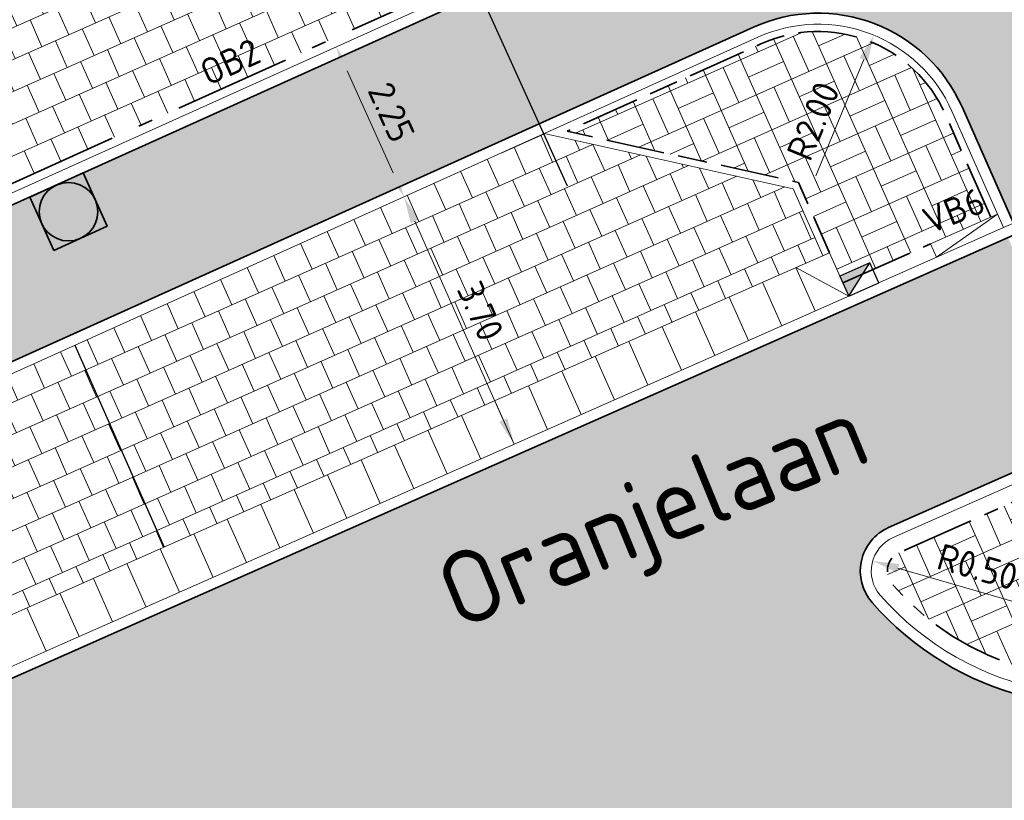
# Model space of a CAD drawing. Header units: metres. Extents: x 196651 to 397723, y 354703 to 710691.
# Tile 118 of 256: x 197798 to 197811, y 356123 to 356133. Entities that reach past the tile are written whole.
import ezdxf
from ezdxf.enums import TextEntityAlignment as Align

# ---------------------------------------------------------------- set-up
doc = ezdxf.new("R2010")
doc.units = ezdxf.units.M
doc.header["$MEASUREMENT"] = 0
for name, pattern in [('VH-OPSLUITBAND_100X200', [16, 8, -2, 4, -2]), ('VH-OPSLUITBAND_120X250', [26, 16, -4, 2, -4]), ('VH-RWSBAND_110X220', [24, 10, -2, 2, -2, 2, -2, 2, -2]), ('VH-TROTTOIRBAND_180-200', [20, 10, -2, 2, -2, 2, -2])]:
    doc.linetypes.add(name, pattern=pattern)
for name, color, linetype, lineweight in [('B-WE-OG-BEBOUWING_STRAATNAAM-T35', 6, 'Continuous', 35), ('N-WE-RI-PUT_OPHOOGTEBRENGEN-G', 7, 'Continuous', 35), ('N-WE-VH-GOOT_TEGEL-G', 170, 'Continuous', 35), ('N-WE-VH-KANTOPSLUITING_OPSLUITBAND_100X200-G', 5, 'VH-OPSLUITBAND_100X200', 35), ('N-WE-VH-KANTOPSLUITING_OPSLUITBAND_120X250-G', 5, 'VH-OPSLUITBAND_120X250', 35), ('N-WE-VH-KANTOPSLUITING_TEKST-T', 7, 'VH-OPSLUITBAND_100X200', 35), ('N-WE-VH-KANTOPSLUITING_TROTTOIRBAND_180 200-G', 6, 'VH-TROTTOIRBAND_180-200', 35), ('N-WE-VH-KANTOPSLUITING_TROTTOIRBAND_RWS_110 220-G', 6, 'VH-RWSBAND_110X220', 35), ('N-WE-VH-KANTVERHARDING-G', 1, 'Continuous', 5), ('N-WE-VH-VERHARDING_ASFALT_DEKLAAG-G_ZWART', 252, 'Continuous', 5), ('N-WE-VH-VERHARDING_TEGEL-200X200X50-A', 252, 'Continuous', 18), ('N-WE-VH-VERHARDING_TEGEL-A', 252, 'Continuous', 5), ('N-WE-VH_BETON_PRINTBETON-A', 252, 'Continuous', 5), ('X-XX-AL-AANPIJLING-M', 7, 'Continuous', 18)]:
    doc.layers.add(name, color=color, linetype=linetype, lineweight=lineweight)
doc.layers.add('N-WE-RI-HWA_KOLK_TROTTOIR-S', color=150, linetype='Continuous')
doc.layers.add('N-WE-VH-VERHARDING_ASFALT_DEKLAAG-G_ROOD', color=7, linetype='Continuous', lineweight=5, true_color=0xbf4040)
doc.layers.add('X-XX-AL-HULPLIJNEN', color=4, linetype='Continuous', lineweight=25, plot=False)
doc.styles.add('NLCS-ISO', font='NLCS-ISO.ttf')
doc.styles.add('NLCS-ISO-M200-T18', font='NLCS-ISO.ttf')
doc.styles.add('NLCS-ISO-M200-T25', font='NLCS-ISO.ttf')
doc.dimstyles.new('NLCS-M200-T18-PIJL', dxfattribs={"dimscale": 0.2, "dimtxt": 1.799999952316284, "dimasz": 1.8, "dimexe": 2, "dimexo": 2, "dimgap": 0.7, "dimtad": 1, "dimzin": 0, "dimdsep": 46, "dimtxsty": 'NLCS-ISO-M200-T18', "dimcen": 0, "dimdle": 2, "dimse1": 1, "dimse2": 1, "dimclrd": 256, "dimclre": 256, "dimclrt": 256, "dimadec": 1, "dimazin": 0, "dimtfac": 1, "dimtofl": 0, "dimtmove": 1, "dimatfit": 0, "dimfxl": 2, "dimfxlon": 1, "dimtfillclr": 254, "dimtolj": 1, "dimtzin": 0, "dimlwd": 18, "dimlwe": 18, "dimarcsym": 0})

# ---------------------------------------------------------------- blocks, each defined once
blk = doc.blocks.new('*D1955')
at = {"layer": 'Defpoints', "color": 0, "ltscale": 0.2, "transparency": 16777216}
for p in [(197801.6293111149, 356130.3661611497), (197804.2594704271, 356127.4951053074), (197803.1321733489, 356126.9928735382)]:
    blk.add_point(p, dxfattribs=at)
at = {"layer": 'X-XX-AL-AANPIJLING-M', "linetype": 'Continuous', "lineweight": 18, "ltscale": 0.2, "transparency": 16777216}
blk.add_line((197802.9031129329, 356130.5395519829), (197804.1129656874, 356127.8239462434), dxfattribs=at)
at = {"layer": 'X-XX-AL-AANPIJLING-M', "ltscale": 0.2, "transparency": 16777216}
for points in [[(197802.9579197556, 356130.5639694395), (197802.8483061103, 356130.5151345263), (197802.7566081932, 356130.868392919)], [(197804.16777251, 356127.8483637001), (197804.0581588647, 356127.7995287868), (197804.2594704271, 356127.4951053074)]]:
    blk.add_solid(points, dxfattribs=at)
at = {"layer": 'X-XX-AL-AANPIJLING-M', "ltscale": 0.2, "transparency": 16777216, "insert": (197803.80034236, 356129.3119755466), "char_height": 0.3599999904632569, "attachment_point": 5, "rotation": 294.01385939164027, "style": 'NLCS-ISO-M200-T18'}
blk.add_mtext('\\A1;3.70', dxfattribs=at)
blk = doc.blocks.new('TEKST TB')
at = {"style": 'NLCS-ISO'}
blk.add_attdef('TEKST_TROTTOIRBANDEN', text='', height=0.36, rotation=0.340705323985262, dxfattribs=at).set_placement((0, 0), align=Align.BOTTOM_CENTER)
blk = doc.blocks.new('N-SRI-HWA-KOLK_TROTTOIR-SO')
blk.add_hatch(color=256).paths.add_polyline_path([(1.125000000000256, 0.7499999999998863), (-1.124999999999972, 0.7499999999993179), (-1.124999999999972, -0.7499999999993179)])
blk.add_line((-1.124999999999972, -0.7499999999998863), (1.124999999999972, 0.7499999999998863))
at = {"flags": 128}
blk.add_lwpolyline([(-1.124999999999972, -0.7499999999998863), (1.124999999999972, -0.7499999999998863), (1.124999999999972, 0.7499999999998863), (-1.124999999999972, 0.7499999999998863)], close=True, dxfattribs=at)
blk = doc.blocks.new('OP HOOGTE BRENGEN PUT')
at = {"layer": 'N-WE-RI-PUT_OPHOOGTEBRENGEN-G', "flags": 128}
blk.add_lwpolyline([(-0.4000000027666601, -0.3999999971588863), (-0.4000000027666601, 0.400000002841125), (0.3999999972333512, 0.400000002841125), (0.3999999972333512, -0.3999999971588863)], close=True, dxfattribs=at)
at = {"layer": 'N-WE-RI-PUT_OPHOOGTEBRENGEN-G'}
blk.add_circle((0, 0), 0.4, dxfattribs=at)
blk = doc.blocks.new('*D1989')
at = {"layer": 'Defpoints', "color": 0, "ltscale": 0.2, "transparency": 16777216}
for p in [(197801.8018121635, 356132.9124001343), (197802.7271473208, 356130.8614845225), (197802.7542150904, 356130.873696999)]:
    blk.add_point(p, dxfattribs=at)
at = {"layer": 'X-XX-AL-AANPIJLING-M', "linetype": 'Continuous', "lineweight": 18, "ltscale": 0.2, "transparency": 16777216}
blk.add_line((197801.9769335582, 356132.5964661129), (197802.6061614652, 356131.2018434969), dxfattribs=at)
at = {"layer": 'X-XX-AL-AANPIJLING-M', "ltscale": 0.2, "transparency": 16777216}
for points in [[(197802.0316246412, 356132.6211417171), (197801.9222424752, 356132.5717905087), (197801.8288799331, 356132.9246126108)], [(197802.6608525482, 356131.2265191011), (197802.5514703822, 356131.1771678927), (197802.7542150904, 356130.873696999)]]:
    blk.add_solid(points, dxfattribs=at)
at = {"layer": 'X-XX-AL-AANPIJLING-M', "ltscale": 0.2, "transparency": 16777216, "insert": (197802.5832332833, 356132.0307580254), "char_height": 0.3599999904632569, "attachment_point": 5, "rotation": 294.28401503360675, "style": 'NLCS-ISO-M200-T18'}
blk.add_mtext('\\A1;2.25', dxfattribs=at)
blk = doc.blocks.new('*D1751')
at = {"layer": 'Defpoints', "color": 0, "transparency": 16777216}
for p in [(197809.1754232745, 356133.0836341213), (197808.415276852, 356131.2337213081)]:
    blk.add_point(p, dxfattribs=at)
at = {"layer": 'X-XX-AL-AANPIJLING-M', "linetype": 'Continuous', "lineweight": 18, "transparency": 16777216}
blk.add_line((197808.384871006, 356131.1597248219), (197809.0385969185, 356132.7506498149), dxfattribs=at)
at = {"layer": 'X-XX-AL-AANPIJLING-M', "transparency": 16777216}
blk.add_solid([(197808.9830995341, 356132.7734542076), (197809.0940943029, 356132.7278454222), (197809.1754232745, 356133.0836341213)], dxfattribs=at)
at = {"layer": 'X-XX-AL-AANPIJLING-M', "transparency": 16777216, "insert": (197808.3473347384, 356131.910318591), "char_height": 0.3599999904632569, "attachment_point": 5, "rotation": 67.66178239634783, "style": 'NLCS-ISO-M200-T18'}
blk.add_mtext('\\A1;R2.00', dxfattribs=at)
blk = doc.blocks.new('*D1753')
at = {"layer": 'Defpoints', "color": 0, "transparency": 16777216}
for p in [(197809.1605239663, 356125.896652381), (197809.6408665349, 356125.7578322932)]:
    blk.add_point(p, dxfattribs=at)
at = {"layer": 'X-XX-AL-AANPIJLING-M', "linetype": 'Continuous', "lineweight": 18, "transparency": 16777216}
blk.add_line((197811.1587490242, 356125.3191608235), (197809.5063706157, 356125.7967019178), dxfattribs=at)
at = {"layer": 'X-XX-AL-AANPIJLING-M', "transparency": 16777216}
blk.add_solid([(197809.5230290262, 356125.854343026), (197809.4897122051, 356125.7390608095), (197809.1605239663, 356125.896652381)], dxfattribs=at)
at = {"layer": 'X-XX-AL-AANPIJLING-M', "transparency": 16777216, "insert": (197810.5943279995, 356125.8153753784), "char_height": 0.3599999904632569, "attachment_point": 5, "rotation": 343.88058662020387, "style": 'NLCS-ISO-M200-T18'}
blk.add_mtext('\\A1;R0.50', dxfattribs=at)

msp = doc.modelspace()

# ---------------------------------------------------------------- hatches: boundary and pattern name
at = {"layer": 'N-WE-VH-VERHARDING_ASFALT_DEKLAAG-G_ROOD'}
h = msp.add_hatch(color=256, dxfattribs=at)
edge = h.paths.add_edge_path()
edge.add_line((198011.0353054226, 356135.9279939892), (198028.2430593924, 356135.9839082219))
edge.add_line((198028.2430593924, 356135.9839082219), (198028.2621441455, 356137.9340784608))
edge.add_line((198028.2621441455, 356137.9340784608), (198011.0330843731, 356137.8779970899))
edge.add_line((198011.0330843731, 356137.8779970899), (198004.8919163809, 356137.8839972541))
edge.add_line((198004.8919163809, 356137.8839972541), (197983.5139808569, 356137.8183356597))
edge.add_arc((197983.4828056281, 356147.9682877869), 10.15000000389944, 261.13442528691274, 270.17598146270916, ccw=False)
edge.add_line((197981.9185205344, 356137.9395534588), (197977.563230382, 356138.6188929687))
edge.add_arc((197976.0451803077, 356128.8865743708), 9.850000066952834, 81.1344252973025, 83.79745183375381)
edge.add_line((197977.1094094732, 356138.6789141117), (197888.8522927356, 356148.2706766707))
edge.add_arc((197885.9243120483, 356121.3293161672), 27.09999956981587, 83.79745182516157, 85.10188017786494)
edge.add_line((197888.238224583, 356148.3303492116), (197859.3618997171, 356150.8049689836))
edge.add_arc((197857.7880080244, 356133.7775538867), 17.09999999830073, 84.71899641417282, 95.04498133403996)
edge.add_line((197856.2842716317, 356150.8113079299), (197850.8435141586, 356150.3309989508))
edge.add_arc((197855.9110194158, 356080.2722871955), 70.24174472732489, 94.13712841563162, 102.2868609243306)
edge.add_line((197840.963131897, 356148.9051026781), (197836.0089824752, 356147.6548687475))
edge.add_arc((197843.5576555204, 356117.7426632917), 30.84999999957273, 104.1634886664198, 114.2840150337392)
edge.add_line((197830.8702823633, 356145.8629951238), (197815.8575755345, 356139.0895397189))
edge.add_line((197815.8575755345, 356139.0895397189), (197816.6595326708, 356137.312079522))
edge.add_line((197816.6595326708, 356137.312079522), (197831.6722394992, 356144.0855349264))
edge.add_arc((197843.5576555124, 356117.7426633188), 28.89999997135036, 104.16348866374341, 114.284015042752, ccw=False)
edge.add_line((197836.486127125, 356145.7641458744), (197841.4090920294, 356147.0065100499))
edge.add_arc((197855.9110194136, 356080.2722872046), 68.29174471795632, 94.12425796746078, 102.2602544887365, ccw=False)
edge.add_line((197850.9994951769, 356148.3871851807), (197856.455750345, 356148.8688622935))
edge.add_arc((197857.7880080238, 356133.7775538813), 15.15000000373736, 84.69510096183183, 95.04498132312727, ccw=False)
edge.add_line((197859.1887122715, 356148.8626633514), (197888.0717253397, 356146.3874704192))
edge.add_arc((197885.9243119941, 356121.3293155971), 25.15000014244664, 83.79745183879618, 85.1018801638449, ccw=False)
edge.add_line((197888.6416077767, 356146.3320916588), (197976.8987245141, 356136.7403291))
edge.add_arc((197976.0451803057, 356128.8865743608), 7.900000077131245, 81.13442529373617, 83.79745181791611, ccw=False)
edge.add_line((197977.2627027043, 356136.6921903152), (197981.6179928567, 356136.0128508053))
edge.add_arc((197983.4828056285, 356147.9682877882), 12.10000000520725, 261.1344252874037, 270.1759814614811)
edge.add_line((197983.5199701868, 356135.8683448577), (198004.8939584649, 356135.9339943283))
edge.add_line((198004.8939584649, 356135.9339943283), (198011.0353054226, 356135.9279939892))
edge = h.paths.add_edge_path()
edge.add_arc((197735.0032616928, 356097.3415780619), 2.149999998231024, 118.9534561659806, 140.4823605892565)
edge.add_line((197733.344689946, 356098.7096569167), (197731.5221271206, 356097.7013284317))
edge.add_arc((197719.8553419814, 356118.7891477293), 24.09999996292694, 293.8738483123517, 298.95345617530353, ccw=False)
edge.add_line((197729.6091963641, 356096.7511731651), (197729.2313730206, 356096.5839511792))
edge.add_arc((197729.053940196, 356095.958637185), 0.6499999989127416, 74.1587110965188, 113.873848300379)
edge.add_line((197728.7908694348, 356096.553022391), (197708.1334728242, 356087.4102022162))
edge.add_arc((197831.4205735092, 355808.853861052), 304.6199999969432, 113.8738483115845, 126.2610514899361)
edge.add_arc((197652.5200920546, 356052.7446534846), 2.150000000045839, 126.2608551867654, 147.8645616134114)
edge.add_arc((197831.4205740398, 355808.853860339), 304.4700008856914, 126.4100160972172, 127.3727872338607)
edge.add_arc((197651.311990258, 356044.6581362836), 7.750000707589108, 127.3727873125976, 128.3921552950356)
edge.add_arc((197646.717815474, 356049.6034438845), 1.150000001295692, 100.9725421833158, 132.9620961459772)
edge.add_arc((197651.3119830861, 356044.6581295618), 7.899999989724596, 132.902121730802, 137.281393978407)
edge.add_line((197645.5078978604, 356050.0174760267), (197644.9981139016, 356049.4653868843))
edge.add_line((197644.9981139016, 356049.4653868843), (197643.5654582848, 356050.7882617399))
edge.add_line((197643.5654582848, 356050.7882617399), (197644.0752422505, 356051.34035089))
edge.add_arc((197651.3119898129, 356044.658136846), 9.849999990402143, 127.3727872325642, 137.2814658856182, ccw=False)
edge.add_arc((197831.4205735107, 355808.853861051), 306.5699999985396, 113.873848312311, 127.37278723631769, ccw=False)
edge.add_line((197707.3442605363, 356089.1933578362), (197728.7592754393, 356098.6714946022))
edge.add_arc((197719.8553419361, 356118.7891478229), 22.00000006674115, 293.8738483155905, 298.9534561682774)
edge.add_line((197730.5055192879, 356099.5388562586), (197734.6029027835, 356101.80572379))
edge.add_arc((197748.1576738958, 356077.3053528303), 27.99999994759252, 113.52650405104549, 118.9534561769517, ccw=False)
edge.add_line((197736.9808231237, 356102.9778673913), (197748.6792998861, 356108.070945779))
edge.add_line((197748.6792998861, 356108.070945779), (197786.991783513, 356124.8688712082))
edge.add_arc((197778.9006456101, 356143.3230303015), 20.15000001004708, 293.6748185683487, 307.6944217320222)
edge.add_arc((197803.3638892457, 356111.6757607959), 19.85000000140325, 114.2840088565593, 127.71355122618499, ccw=False)
edge.add_line((197795.2003788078, 356129.7693949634), (197815.8575755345, 356139.089539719))
edge.add_line((197815.8575755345, 356139.089539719), (197816.6595326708, 356137.312079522))
edge.add_line((197816.6595326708, 356137.312079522), (197814.8233989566, 356136.4836499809))
edge.add_arc((197815.7076081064, 356134.523886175), 2.149999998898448, 114.2840150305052, 135.8129194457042)
edge.add_line((197814.1659123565, 356136.0224435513), (197808.3119323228, 356133.3812361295))
edge.add_arc((197808.4152768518, 356131.2337213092), 2.149999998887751, 92.75511062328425, 114.2840150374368)
edge.add_line((197807.5310677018, 356133.1934851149), (197796.0023359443, 356127.9919347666))
edge.add_arc((197803.3638911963, 356111.6757616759), 17.90000000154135, 114.2840150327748, 127.7039180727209)
edge.add_arc((197778.9006453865, 356143.3230301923), 22.09999999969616, 293.6748185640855, 307.70391807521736, ccw=False)
edge.add_line((197787.7747966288, 356123.0829847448), (197760.1649790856, 356110.9775921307))
edge.add_line((197760.1649790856, 356110.9775921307), (197749.4600017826, 356106.284045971))
edge.add_line((197749.4600017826, 356106.284045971), (197737.7592109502, 356101.1899601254))
edge.add_arc((197748.1576739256, 356077.3053527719), 26.05000001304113, 113.5265040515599, 118.9534561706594)
edge.add_line((197735.5468957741, 356100.0994479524), (197733.9624489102, 356099.2228565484))
h = msp.add_hatch(color=256, dxfattribs=at)
edge = h.paths.add_edge_path()
edge.add_arc((197808.4152768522, 356131.2337213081), 2.149999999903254, 23.87475903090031, 92.75511063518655)
edge.add_line((197808.3119323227, 356133.3812361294), (197814.1659123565, 356136.0224435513))
edge.add_arc((197815.7076081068, 356134.5238861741), 2.149999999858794, 135.8129194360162, 203.8738483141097)
edge.add_line((197813.7415647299, 356133.653729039), (197814.4739154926, 356131.9990470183))
edge.add_arc((197872.1579873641, 355996.9305138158), 146.8705580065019, 113.1260010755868, 113.9303970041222)
edge.add_line((197812.5833871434, 356131.1759152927), (197811.0854576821, 356130.5129419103))
edge.add_line((197811.0854576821, 356130.5129419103), (197810.381320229, 356132.1038784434))
edge.add_line((197810.381320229, 356132.1038784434), (197810.3813063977, 356132.1039096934))
at = {"layer": 'N-WE-VH-VERHARDING_ASFALT_DEKLAAG-G_ZWART'}
h = msp.add_hatch(color=256, dxfattribs=at)
edge = h.paths.add_edge_path()
edge.add_line((197796.5909195, 356116.5875230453), (197799.6664115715, 356117.9487144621))
edge.add_line((197799.6664115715, 356117.9487144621), (197801.0024187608, 356114.9301239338))
edge.add_line((197801.0024187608, 356114.9301239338), (197801.8359126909, 356115.5177359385))
edge.add_line((197801.8359126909, 356115.5177359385), (197802.4610331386, 356115.9584449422))
edge.add_line((197802.4610331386, 356115.9584449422), (197814.9221508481, 356121.4736490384))
edge.add_line((197814.9221508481, 356121.4736490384), (197813.7277838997, 356124.1722159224))
edge.add_arc((197812.276875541, 356128.0603214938), 4.149999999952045, 221.1364156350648, 290.4638586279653, ccw=False)
edge.add_arc((197809.640866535, 356125.7578322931), 0.6500000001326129, 113.8738483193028, 221.1364156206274, ccw=False)
edge.add_line((197809.3777957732, 356126.3522175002), (197812.2084394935, 356127.6050407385))
edge.add_line((197812.2084394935, 356127.6050407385), (197811.0090005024, 356130.315067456))
edge.add_line((197811.0090005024, 356130.315067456), (197797.3613061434, 356124.2746927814))
edge.add_arc((197818.852163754, 356075.7179935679), 53.0999999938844, 113.8738483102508, 125.2692723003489)
edge.add_line((197788.1911698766, 356119.0713493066), (197784.9733989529, 356116.7956303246))
edge.add_arc((197757.8924081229, 356155.0870123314), 46.90000000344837, 293.8738483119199, 305.26927229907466, ccw=False)
edge.add_line((197776.8739753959, 356112.1998335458), (197760.4329345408, 356104.9231431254))
edge.add_arc((197741.4513672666, 356147.8103219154), 46.90000000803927, 285.3857843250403, 293.87384831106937, ccw=False)
edge.add_line((197753.8947302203, 356102.5911587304), (197742.8817212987, 356099.5606102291))
edge.add_arc((197756.9700490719, 356048.3636472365), 53.0999999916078, 105.3857843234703, 111.9971349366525)
edge.add_line((197737.0809008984, 356097.5981045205), (197730.2095842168, 356094.5880549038))
edge.add_line((197730.2095842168, 356094.5880549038), (197709.0947946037, 356085.2427957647))
edge.add_arc((197831.4226989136, 355808.8536743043), 302.2500002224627, 113.8738483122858, 117.0088520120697)
edge.add_line((197694.1624648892, 356078.1391933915), (197693.5329100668, 356077.8173693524))
edge.add_line((197693.5329100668, 356077.8173693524), (197694.8470275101, 356075.177266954))
edge.add_arc((197831.4205735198, 355808.8538610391), 299.300000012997, 113.8738483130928, 117.149245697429, ccw=False)
edge.add_line((197710.2866058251, 356082.5453879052), (197736.8099896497, 356094.2844532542))
edge.add_arc((197757.1071382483, 356048.4248343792), 50.1505621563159, 105.3857843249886, 113.87384831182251, ccw=False)
edge.add_line((197743.8013461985, 356096.7780636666), (197754.6097469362, 356099.7523082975))
edge.add_arc((197741.3836991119, 356147.8157471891), 49.84999999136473, 285.3857843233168, 293.8738483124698)
edge.add_line((197761.5592029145, 356102.2309740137), (197778.0002437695, 356109.5076644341))
edge.add_arc((197757.8247399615, 356155.0924376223), 49.85000000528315, 293.8738483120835, 305.2692723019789)
edge.add_line((197786.6091193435, 356114.3925358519), (197789.8268902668, 356116.6682548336))
edge.add_arc((197818.7844955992, 356075.7234188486), 50.15000000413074, 113.87384831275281, 125.2692722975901, ccw=False)
edge.add_line((197798.4875745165, 356121.5825236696), (197799.2683218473, 356121.9280770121))
edge.add_arc((197799.5313926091, 356121.3336918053), 0.64999999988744, -9.181882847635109, 113.87384831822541, ccw=False)
edge.add_arc((197794.1018653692, 356122.2113215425), 6.150000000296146, 293.87384831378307, 350.8181171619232, ccw=False)
edge = h.paths.add_edge_path()
edge.add_line((197745.8130305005, 356093.5667988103), (197745.6106683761, 356094.0240182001))
edge.add_line((197745.6106683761, 356094.0240182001), (197711.8245579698, 356079.0705205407))
edge.add_arc((197831.4205735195, 355808.8538610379), 295.500000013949, 113.8738483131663, 117.1580845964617)
edge.add_line((197696.5404431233, 356071.7751428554), (197697.8555769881, 356069.1329984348))
edge.add_arc((197831.4226988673, 355808.8536744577), 292.5500000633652, 113.8738483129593, 117.16546108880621, ccw=False)
edge.add_line((197713.0206198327, 356076.3727396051), (197745.0209239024, 356090.535851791))
edge.add_line((197745.0209239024, 356090.535851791), (197744.9724031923, 356090.6454800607))
edge.add_line((197744.9724031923, 356090.6454800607), (197744.8185617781, 356090.9930711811))
edge.add_line((197744.8185617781, 356090.9930711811), (197745.8130305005, 356093.5667988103))
at = {"layer": 'N-WE-VH-VERHARDING_TEGEL-200X200X50-A'}
h = msp.add_hatch(dxfattribs=at)
h.set_pattern_fill('AVH-TEGEL_200X200_HALFST', color=256, scale=2, angle=114, pattern_type=2)
h.set_pattern_definition([(114, (0, 0), (-0.3454037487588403, 0.2840708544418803), [0.4, -0.4]), (204, (0, 0), (0.1626946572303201, -0.3654181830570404), [])])
h.paths.add_polyline_path([(197803.4717428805, 356134.3938290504), (197802.7109992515, 356136.1342247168), (197796.292809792, 356133.3595306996), (197797.3087199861, 356131.0168486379), (197803.689469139, 356133.8957245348)])
h = msp.add_hatch(dxfattribs=at)
h.set_pattern_fill('AVH-TEGEL_200X200_HALFST', color=256, scale=2, angle=114, pattern_type=2)
h.set_pattern_definition([(114, (192530.8626700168, 422217.2792524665), (-0.3454037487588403, 0.2840708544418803), [0.4, -0.4]), (204, (192530.8626700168, 422217.2792524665), (0.1626946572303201, -0.3654181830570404), [])])
h.paths.add_polyline_path([(197796.318112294, 356124.6830783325), (197808.4783769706, 356130.069884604), (197808.0736527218, 356130.984323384), (197804.6690949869, 356131.73765536), (197798.2576965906, 356128.8449510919), (197796.4346137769, 356128.0224098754), (197796.9013881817, 356126.9677742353), (197795.9077318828, 356125.5925202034)])
at = {"layer": 'N-WE-VH-VERHARDING_TEGEL-A'}
h = msp.add_hatch(dxfattribs=at)
h.set_pattern_fill('AVH-TEGEL_300X300_HALFST', color=256, scale=2, angle=23, style=0, pattern_type=2)
h.set_pattern_definition([(23, (0, 0), (0.4350835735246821, 0.5105901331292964), [0.6, -0.6]), (113, (0, 0), (-0.5523029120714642, -0.2344386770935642), [])])
edge = h.paths.add_edge_path()
edge.add_line((197744.3572076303, 356080.9898079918), (197712.9871596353, 356069.9468923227))
edge.add_line((197712.9871596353, 356069.9468923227), (197713.5350391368, 356068.3905093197))
edge.add_line((197713.5350391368, 356068.3905093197), (197744.905087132, 356079.4334249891))
edge.add_arc((197726.9080756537, 356130.5582484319), 54.19999994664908, 289.393139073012, 291.6007860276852)
edge.add_line((197746.8611177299, 356080.1646366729), (197766.2645922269, 356087.8473236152))
edge.add_arc((197746.3115501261, 356138.2409354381), 54.20000001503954, 291.6007860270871, 293.8738483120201)
edge.add_line((197768.2476044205, 356088.6783535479), (197799.8382533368, 356102.6601552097))
edge.add_arc((197777.9021990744, 356152.2227370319), 54.19999993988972, 293.8738483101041, 297.696011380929)
edge.add_line((197803.0932971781, 356104.2326487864), (197818.052076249, 356112.0848550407))
edge.add_arc((197839.3390189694, 356071.5323449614), 45.80000004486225, 113.54944431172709, 117.69601137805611, ccw=False)
edge.add_arc((197874.099026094, 355991.7780855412), 132.7999999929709, 101.83154283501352, 113.54944431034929, ccw=False)
edge.add_line((197846.8703896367, 356121.7567043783), (197846.535789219, 356123.372426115))
edge.add_arc((197874.0990260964, 355991.7780855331), 134.4500000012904, 101.8299287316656, 113.5494443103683)
edge.add_arc((197839.3390189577, 356071.5323449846), 47.45000001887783, 113.5494443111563, 117.6960113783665)
edge.add_line((197817.2851885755, 356113.5458079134), (197802.3264095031, 356105.6936016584))
edge.add_arc((197777.9021990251, 356152.222737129), 52.55000004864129, 293.8738483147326, 297.6960113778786, ccw=False)
edge.add_line((197799.1704583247, 356104.1689791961), (197767.5798094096, 356090.1871775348))
edge.add_arc((197746.3115501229, 356138.2409354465), 52.55000002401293, 291.6007860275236, 293.8738483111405, ccw=False)
edge.add_line((197765.6571656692, 356089.3814464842), (197746.2536911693, 356081.6987595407))
edge.add_arc((197726.9080756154, 356130.5582485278), 52.55000004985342, 289.3931390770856, 291.60078602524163, ccw=False)
at = {"layer": 'N-WE-VH_BETON_PRINTBETON-A'}
h = msp.add_hatch(dxfattribs=at)
h.set_pattern_fill('AVH-BSS_KEIFORMAAT_BLOK', color=256, scale=2.5, angle=24, style=0, pattern_type=2)
h.set_pattern_definition([(24, (198276.8269750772, 356119.9423572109), (-0.2135367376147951, 0.4796113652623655), []), (24, (198276.7202067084, 356120.1821628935), (0.2660746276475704, 0.6931481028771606), [0.5249999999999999, -0.5249999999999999]), (114, (198276.8269750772, 356119.9423572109), (-0.4796113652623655, -0.2135367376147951), []), (114, (198276.5871693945, 356119.8355888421), (-0.6931481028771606, 0.2660746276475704), [0.525, -0.525])])
edge = h.paths.add_edge_path()
edge.add_line((197804.984545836, 356131.7702738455), (197808.1446306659, 356131.0710367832))
edge.add_line((197808.1446306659, 356131.0710367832), (197808.4321416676, 356130.4214310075))
edge.add_line((197808.4321416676, 356130.4214310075), (197808.5698208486, 356130.1103570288))
edge.add_line((197808.5698208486, 356130.1103570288), (197808.7519467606, 356129.6988595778))
edge.add_line((197808.7519467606, 356129.6988595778), (197809.9529082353, 356130.2303967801))
edge.add_line((197809.9529082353, 356130.2303967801), (197810.7759031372, 356130.5946486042))
edge.add_line((197810.7759031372, 356130.5946486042), (197810.1527105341, 356132.0026973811))
edge.add_arc((197808.4152768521, 356131.2337213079), 1.900000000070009, 23.87384832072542, 114.2840150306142)
edge.add_line((197807.6338827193, 356132.9656056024), (197804.984545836, 356131.7702738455))
h = msp.add_hatch(dxfattribs=at)
h.set_pattern_fill('AVH-BSS_KEIFORMAAT_BLOK', color=256, scale=2.5, angle=24, style=0, pattern_type=2)
h.set_pattern_definition([(24, (192530.8626700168, 422217.2792524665), (-0.2135367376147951, 0.4796113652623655), []), (24, (192530.755901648, 422217.5190581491), (0.2660746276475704, 0.6931481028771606), [0.5249999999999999, -0.5249999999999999]), (114, (192530.8626700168, 422217.2792524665), (-0.4796113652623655, -0.2135367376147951), []), (114, (192530.6228643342, 422217.1724840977), (-0.6931481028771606, 0.2660746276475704), [0.525, -0.525])])
h.paths.add_polyline_path([(197812.157010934, 356127.1776590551), (197809.5275437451, 356126.0138751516, 0.5054790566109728), (197809.4299858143, 356125.5736331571, 0.2945202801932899), (197813.3681207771, 356124.4412630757)])

# ---------------------------------------------------------------- linework, layer by layer
at = {"layer": 'N-WE-VH-GOOT_TEGEL-G', "flags": 128}
for points in [[(197645.3330549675, 356052.4859614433, -0.05896844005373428), (197707.344260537, 356089.1933578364), (197728.7592754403, 356098.6714946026, 0.02216760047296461), (197730.5055192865, 356099.5388562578), (197734.6029027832, 356101.8057237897, -0.02368397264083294), (197736.9808231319, 356102.9778673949), (197748.6792998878, 356108.0709457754), (197759.3819657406, 356112.7634784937), (197771.2684338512, 356117.9750436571), (197786.9917832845, 356124.868871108, 0.06129006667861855), (197791.2240054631, 356127.3807186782, -0.05862238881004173), (197795.200378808, 356129.7693949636), (197830.870282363, 356145.8629951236, -0.04418785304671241), (197836.0089824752, 356147.6548687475), (197840.9631318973, 356148.9051026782, -0.0355749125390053), (197850.8435141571, 356150.3309989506), (197856.2842716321, 356150.8113079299, -0.04508612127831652), (197859.361899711, 356150.8049689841), (197888.2382245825, 356148.3303492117, -0.005691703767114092)], [(197730.2095842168, 356094.5880549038), (197737.0809008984, 356097.5981045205, -0.02885546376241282), (197742.8817212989, 356099.5606102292), (197753.8947302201, 356102.5911587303, 0.03705310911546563), (197760.4329345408, 356104.9231431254), (197776.8739753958, 356112.1998335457, 0.04976293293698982), (197784.973398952, 356116.7956303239), (197788.1911698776, 356119.0713493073, -0.04976293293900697), (197797.3613061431, 356124.2746927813), (197798.1420534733, 356124.6202461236), (197798.8731416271, 356124.9438206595), (197807.1042278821, 356128.5868422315), (197811.0107086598, 356130.3158234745), (197812.6439153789, 356131.0386694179, -0.003776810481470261), (197814.6767606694, 356131.9224792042), (197820.4685163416, 356134.2232621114, -9.842981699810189e-05), (197820.4787760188, 356134.2275624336), (197834.4785777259, 356141.954480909), (197860.9594140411, 356147.3418961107), (197878.1235257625, 356144.5588312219, -0.009227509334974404)], [(197811.0854576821, 356130.5129419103), (197810.381320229, 356132.1038784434, 0.4163118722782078), (197807.5310677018, 356133.1934851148), (197796.0023359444, 356127.9919347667, 0.05862238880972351), (197792.4165886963, 356125.837914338, -0.06129006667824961), (197787.7747966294, 356123.082984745), (197772.0514471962, 356116.1891572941), (197760.1649790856, 356110.9775921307), (197749.4600017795, 356106.2840459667), (197737.7592109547, 356101.1899601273, 0.02368397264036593), (197735.5468957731, 356100.0994479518), (197733.9624489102, 356099.2228565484, 0.3884789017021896), (197733.0372183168, 356096.4714209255), (197733.2157384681, 356096.068070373)]]:
    msp.add_lwpolyline(points, format="xyb", dxfattribs=at)
msp.add_lwpolyline([(197813.7277838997, 356124.1722159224), (197817.3930190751, 356125.7750324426, -0.01221123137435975), (197824.0166130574, 356128.3950913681, -0.06129961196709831), (197855.8313460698, 356135.8397068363), (197858.5407188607, 356136.1318643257, -0.01174064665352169), (197863.759778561, 356136.6113082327, 0.723852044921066), (197864.2994002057, 356138.7285329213, 0.1630289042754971), (197859.2756461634, 356139.9794104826, 0.06837416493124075), (197822.9384296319, 356132.016855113, 0.01610680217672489), (197814.0627688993, 356128.4257540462), (197809.3777957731, 356126.3522175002, 0.5054790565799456), (197809.1513220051, 356125.3302271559, 0.3120754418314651)], format="xyb", close=True, dxfattribs=at)
at = {"layer": 'N-WE-VH-KANTOPSLUITING_OPSLUITBAND_100X200-G', "ltscale": 0.1, "flags": 128}
msp.add_lwpolyline([(197810.7759031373, 356130.594648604), (197810.152710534, 356132.0026973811, 0.4163118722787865), (197807.6338827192, 356132.9656056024), (197804.9845458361, 356131.7702738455), (197808.1446306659, 356131.0710367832), (197808.5698208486, 356130.1103570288)], format="xyb", dxfattribs=at)
at = {"layer": 'N-WE-VH-KANTOPSLUITING_OPSLUITBAND_120X250-G', "ltscale": 0.1, "flags": 128}
msp.add_lwpolyline([(197797.3084020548, 356131.0167051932), (197803.689469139, 356133.8957245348)], dxfattribs=at)
at = {"layer": 'N-WE-VH-KANTOPSLUITING_TROTTOIRBAND_180 200-G', "ltscale": 0.1, "flags": 128}
msp.add_lwpolyline([(197808.7519467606, 356129.6988595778), (197809.9529082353, 356130.2303967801)], dxfattribs=at)
at = {"layer": 'N-WE-VH-KANTOPSLUITING_TROTTOIRBAND_RWS_110 220-G', "ltscale": 0.1, "flags": 128}
msp.add_lwpolyline([(197813.3681207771, 356124.4412630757), (197812.157010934, 356127.1776590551), (197809.5275437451, 356126.0138751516, 0.5054790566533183), (197809.4299858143, 356125.5736331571, 0.2945202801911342)], format="xyb", close=True, dxfattribs=at)
at = {"layer": 'N-WE-VH-KANTVERHARDING-G', "flags": 128}
for points in [[(197645.2420051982, 356052.6051668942, -0.05896844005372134), (197707.2835518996, 356089.3305236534), (197728.698566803, 356098.8086604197, 0.02216760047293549), (197730.4329044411, 356099.6701082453), (197734.5302879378, 356101.9369757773, -0.02368397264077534), (197736.9209471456, 356103.1153987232), (197748.6192458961, 356108.2083996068), (197759.3217339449, 356112.9008543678), (197771.2082020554, 356118.1124195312), (197786.9315514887, 356125.0062469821, 0.06129006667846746), (197791.1322682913, 356127.4993959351, -0.05862238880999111), (197795.1386897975, 356129.906122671), (197830.8085933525, 356145.9997228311, -0.04418785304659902), (197835.9722790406, 356147.8003089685), (197840.928809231, 356149.0511437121, -0.03557942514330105), (197850.8315066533, 356150.4805222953), (197856.271080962, 356150.9607268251, -0.04507882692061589), (197859.37520562, 356150.9543784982), (197888.2510322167, 356148.4798014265, -0.005691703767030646)], [(197652.3815430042, 356052.5543608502, -0.03999420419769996), (197693.4651708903, 356077.9512042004), (197694.0942675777, 356078.2727940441, -0.00615316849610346), (197700.7662319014, 356081.5708313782, -0.007526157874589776), (197709.0340859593, 356085.3799615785), (197715.7091688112, 356088.3343068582), (197721.2017577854, 356090.7652885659), (197730.1491359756, 356094.7253359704), (197737.0227015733, 356097.7363707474, -0.0288656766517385), (197742.8419237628, 356099.7052344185), (197753.854932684, 356102.7357829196, 0.03705310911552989), (197760.3722259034, 356105.0603089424), (197776.8132667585, 356112.3369993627, 0.04976293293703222), (197784.8867859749, 356116.9180974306), (197788.1045569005, 356119.1938164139, -0.04976293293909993), (197797.3005975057, 356124.4118585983), (197798.081344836, 356124.7574119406), (197798.8124329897, 356125.0809864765), (197807.0435192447, 356128.7240080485), (197810.9500000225, 356130.4529892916), (197812.5832067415, 356131.1758352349, -0.003779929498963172), (197814.6196805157, 356132.0612063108), (197820.4131382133, 356134.3626653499)], [(197810.9482918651, 356130.452233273), (197810.244154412, 356132.043169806, 0.4163118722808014), (197807.5927567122, 356133.0567574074), (197796.0640249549, 356127.8552070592, 0.05862238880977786), (197792.5083258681, 356125.7192370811, -0.06129006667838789), (197787.8350284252, 356122.9456088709), (197772.1116789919, 356116.05178142), (197760.2252108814, 356110.8402162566), (197749.5200557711, 356106.1465921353), (197737.819086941, 356101.0524287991, 0.02368397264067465), (197735.6195106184, 356099.9681959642), (197734.0350637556, 356099.0916045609, 0.388478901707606), (197733.1743841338, 356096.5321295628), (197733.3529042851, 356096.1287790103)], [(197796.494285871, 356124.0495339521), (197796.2278898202, 356124.6398928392, -0.004121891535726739), (197797.037526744, 356125.0062438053), (197797.8182740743, 356125.3517971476), (197798.549362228, 356125.6753716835), (197806.780448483, 356129.3183932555), (197808.5698208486, 356130.1103570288), (197808.8328916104, 356129.5159718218)]]:
    msp.add_lwpolyline(points, format="xyb", dxfattribs=at)
msp.add_lwpolyline([(197855.8152644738, 356135.9888422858), (197858.5240655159, 356136.2809381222, -0.01173935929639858), (197863.7495674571, 356136.7609602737, 0.723852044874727), (197864.21880367, 356138.6020252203, 0.1630289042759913), (197859.2875113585, 356139.8298804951, 0.06837416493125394), (197822.9901820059, 356131.8760655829, 0.01610680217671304), (197814.1234775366, 356128.2885882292), (197809.4385044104, 356126.2150516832, 0.505479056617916), (197809.2642938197, 356125.4289052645, 0.3453189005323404), (197814.1139212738, 356124.5071168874), (197815.2474272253, 356125.0087987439, -0.01610680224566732), (197823.9648606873, 356128.5358808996, -0.0612996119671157)], format="xyb", close=True, dxfattribs=at)
for points in [[(197808.4783769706, 356130.069884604), (197808.0736527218, 356130.984323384), (197804.6690949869, 356131.73765536)], [(197809.9529082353, 356130.2303967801), (197810.8673470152, 356130.635121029)], [(197810.0338530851, 356130.047509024), (197810.8673470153, 356130.6351210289)], [(197810.0338530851, 356130.047509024), (197809.9529082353, 356130.2303967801)], [(197808.1126014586, 356129.9079949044), (197808.3756722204, 356129.3136096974)], [(197808.1126014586, 356129.9079949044), (197808.8328916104, 356129.5159718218)], [(197807.6553820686, 356129.7056327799), (197807.9184528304, 356129.1112475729)], [(197807.1981626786, 356129.5032706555), (197807.4612334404, 356128.9088854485)], [(197806.7409432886, 356129.300908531), (197807.0040140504, 356128.706523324)], [(197806.2837238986, 356129.0985464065), (197806.5467946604, 356128.5041611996)], [(197805.8265045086, 356128.8961842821), (197806.0895752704, 356128.3017990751)], [(197805.3692851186, 356128.6938221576), (197805.6323558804, 356128.0994369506)], [(197804.9120657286, 356128.4914600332), (197805.1751364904, 356127.8970748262)], [(197804.4548463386, 356128.2890979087), (197804.7179171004, 356127.6947127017)], [(197803.9976269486, 356128.0867357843), (197804.2606977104, 356127.4923505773)], [(197803.5404075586, 356127.8843736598), (197803.8034783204, 356127.2899884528)], [(197803.0831881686, 356127.6820115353), (197803.3462589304, 356127.0876263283)], [(197802.6259687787, 356127.4796494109), (197802.8890395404, 356126.8852642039)], [(197802.1687493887, 356127.2772872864), (197802.4318201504, 356126.6829020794)], [(197801.7115299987, 356127.074925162), (197801.9746007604, 356126.480539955)], [(197801.2543106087, 356126.8725630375), (197801.5173813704, 356126.2781778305)], [(197800.7970912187, 356126.670200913), (197801.0601619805, 356126.075815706)], [(197800.3398718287, 356126.4678387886), (197800.6029425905, 356125.8734535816)], [(197799.8826524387, 356126.2654766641), (197800.1457232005, 356125.6710914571)], [(197799.4254330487, 356126.0631145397), (197799.6885038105, 356125.4687293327)], [(197798.9682136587, 356125.8607524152), (197799.2312844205, 356125.2663672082)], [(197798.5109942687, 356125.6583902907), (197798.7740650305, 356125.0640050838)], [(197798.0537748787, 356125.4560281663), (197798.3168456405, 356124.8616429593)], [(197797.60085653, 356125.2555696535), (197797.8639272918, 356124.6611844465)]]:
    msp.add_lwpolyline(points, dxfattribs=at)
at = {"layer": 'X-XX-AL-HULPLIJNEN', "flags": 128}
for points in [[(197803.7388203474, 356133.7863423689), (197804.9846892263, 356131.0249948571)], [(197798.2576965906, 356128.8449510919), (197799.4785191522, 356126.0866100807)]]:
    msp.add_lwpolyline(points, dxfattribs=at)

# ---------------------------------------------------------------- block references
at = {"layer": 'N-WE-RI-HWA_KOLK_TROTTOIR-S', "xscale": 0.2000000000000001, "yscale": 0.2000000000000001, "zscale": 0.2000000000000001, "rotation": 23.87384831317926}
msp.add_blockref('N-SRI-HWA-KOLK_TROTTOIR-SO', (197808.9779316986, 356129.7442005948), dxfattribs=at)
at = {"layer": 'N-WE-RI-PUT_OPHOOGTEBRENGEN-G', "rotation": 24.2834963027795}
msp.add_blockref('OP HOOGTE BRENGEN PUT', (197798.1700471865, 356130.6705732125), dxfattribs=at)
at = {"layer": 'N-WE-VH-KANTOPSLUITING_TEKST-T'}
for p, rotation, values in [((197800.4989355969, 356132.456214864), 24.28401503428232, {'TEKST_TROTTOIRBANDEN': 'OB2'}), ((197810.3741600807, 356130.4168399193), 21.66551836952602, {'TEKST_TROTTOIRBANDEN': 'VB6'})]:
    msp.add_blockref('TEKST TB', p, dxfattribs=dict(at, rotation=rotation)).add_auto_attribs(values)

# ---------------------------------------------------------------- texts
at = {"layer": 'B-WE-OG-BEBOUWING_STRAATNAAM-T35', "insert": (197806.2050434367, 356126.4322971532), "char_height": 1, "attachment_point": 5, "rotation": 22.3, "style": 'NLCS-ISO-M200-T25'}
msp.add_mtext('Oranjelaan', dxfattribs=at)

# ---------------------------------------------------------------- dimensions: what is measured, and where the dimension line sits
at = {"layer": 'X-XX-AL-AANPIJLING-M'}
for center, mpoint, picture, middle in [((197808.415276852, 356131.2337213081), (197809.1754232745, 356133.0836341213), '*D1751', (197808.6433207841, 356131.7886951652)), ((197809.6408665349, 356125.7578322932), (197809.1605239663, 356125.896652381), '*D1753', (197810.5054831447, 356125.507956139))]:
    dim = msp.add_radius_dim(center=center, mpoint=mpoint, dimstyle='NLCS-M200-T18-PIJL', dxfattribs=at)
    dim.commit()
    dim.dimension.update_dxf_attribs({"geometry": picture, "text_midpoint": middle, "dimtype": 164})
at = {"layer": 'X-XX-AL-AANPIJLING-M', "ltscale": 0.2}
dim = msp.add_aligned_dim(p1=(197801.8018121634, 356132.9124001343), p2=(197802.7271473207, 356130.8614845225), distance=0.029695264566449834, dimstyle='NLCS-M200-T18-PIJL', dxfattribs=at)
dim.commit()
dim.dimension.update_dxf_attribs({"geometry": '*D1989', "text_midpoint": (197802.5832332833, 356132.0307580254)})
dim = msp.add_aligned_dim(p1=(197801.6293111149, 356130.3661611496), p2=(197803.1321733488, 356126.9928735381), distance=1.23411322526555, text='3.70', dimstyle='NLCS-M200-T18-PIJL', dxfattribs=at)
dim.commit()
dim.dimension.update_dxf_attribs({"geometry": '*D1955', "text_midpoint": (197803.80034236, 356129.3119755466)})

doc.saveas('drawing.dxf')
